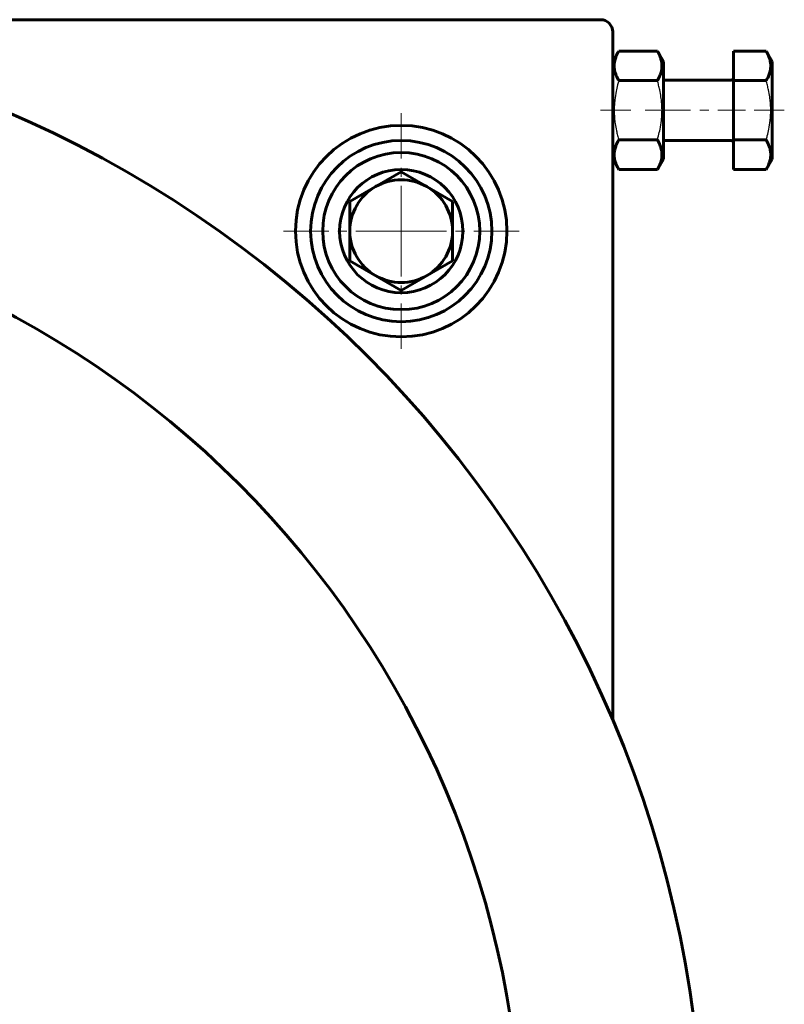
# Model space of a CAD drawing. Header units: millimetres. Extents: x -462 to 920, y -222 to 222.
# Tile 14 of 14: x 794 to 920, y 0 to 163. Entities that reach past the tile are written whole.
import ezdxf

# ---------------------------------------------------------------- set-up
doc = ezdxf.new("R2010")
doc.units = ezdxf.units.MM
for name, pattern in [('K5LT-1', [0]), ('K5LT_AXLED', [12, 7.5, -1.5, 1.5, -1.5]), ('K5LT_BASIC', [0])]:
    doc.linetypes.add(name, pattern=pattern)
doc.layers.add('Системный слой (1)', color=7, linetype='Continuous', true_color=0x6c6c6c)

# ---------------------------------------------------------------- blocks, each defined once
blk = doc.blocks.new('U70')
at = {"layer": 'Системный слой (1)', "color": 30, "linetype": 'K5LT_AXLED', "lineweight": 18, "true_color": 0xff8000}
for q in [(856.74, 147.5), (837.24, 128), (876.24, 128), (856.74, 108.5)]:
    blk.add_line((856.74, 128), q, dxfattribs=at)

msp = doc.modelspace()

# ---------------------------------------------------------------- linework, layer by layer
at = {"layer": 'Системный слой (1)', "color": 150, "linetype": 'K5LT_BASIC', "lineweight": 60, "true_color": 0x0080ff}
for p, q in [((889.74, 163), (716.74, 163)), ((891.74, 46.99), (891.74, 161)), ((891.74, 156.07), (892.75, 157.81)), ((892.75, 157.81), (899.14, 157.81)), ((899.14, 157.81), (900.14, 156.07)), ((911.74, 157.81), (911.74, 152.91)), ((911.74, 157.81), (917.14, 157.81)), ((917.14, 157.81), (918.14, 156.07)), ((900.14, 139.93), (900.14, 156.07)), ((918.14, 139.93), (918.14, 156.07)), ((892.75, 152.91), (899.14, 152.91)), ((911.34, 153), (900.14, 153)), ((911.74, 152.91), (917.14, 152.91)), ((911.74, 152.91), (911.74, 143.09)), ((892.75, 143.09), (899.14, 143.09)), ((911.34, 143), (900.14, 143)), ((911.74, 143.09), (917.14, 143.09)), ((911.74, 143.09), (911.74, 138.19)), ((891.74, 139.93), (892.75, 138.19)), ((899.14, 138.19), (900.14, 139.93)), ((917.14, 138.19), (918.14, 139.93)), ((856.74, 137.81), (848.24, 132.91)), ((865.24, 132.91), (856.74, 137.81)), ((892.75, 138.19), (899.14, 138.19)), ((911.74, 138.19), (917.14, 138.19)), ((848.24, 132.91), (848.24, 123.09)), ((865.24, 123.09), (865.24, 132.91)), ((848.24, 123.09), (856.74, 118.19)), ((856.74, 118.19), (865.24, 123.09))]:
    msp.add_line(p, q, dxfattribs=at)
at = {"layer": 'Системный слой (1)', "color": 30, "linetype": 'K5LT_AXLED', "lineweight": 18, "true_color": 0xff8000}
for p, q in [((889.74, 148), (894.75, 148)), ((897.14, 148), (913.74, 148)), ((915.14, 148), (920.14, 148))]:
    msp.add_line(p, q, dxfattribs=at)
at = {"layer": 'Системный слой (1)', "color": 150, "linetype": 'K5LT_BASIC', "lineweight": 60, "true_color": 0x0080ff}
for centre, radius in [((716.74, -27), 190), ((856.74, 128), 17.5), ((856.74, 128), 15), ((856.74, 128), 13), ((856.74, 128), 10.2), ((716.74, -27), 160)]:
    msp.add_circle(centre, radius, dxfattribs=at)
for centre, radius, start, end in [((889.74, 161), 2, 0, 90), ((911.34, 153.4), 0.4, 270, 0), ((911.34, 142.6), 0.4, 0, 90), ((856.74, 128), 8.5, 120, 180), ((856.74, 128), 8.5, 90, 120), ((856.74, 128), 8.5, 60, 90), ((856.74, 128), 8.5, 0, 60), ((856.74, 128), 8.5, 180, 240), ((856.74, 128), 8.5, 300, 0), ((856.74, 128), 8.5, 240, 300)]:
    msp.add_arc(centre, radius, start, end, dxfattribs=at)
for points in [[(892.75, 157.81), (892.56, 157.5), (892.36, 157.09), (892.17, 156.55), (892.08, 156.22), (892.02, 155.9), (891.99, 155.59), (891.98, 155.3), (892, 154.98), (892.05, 154.62), (892.16, 154.19), (892.37, 153.62), (892.59, 153.18), (892.75, 152.91)], [(899.14, 152.91), (899.32, 153.22), (899.52, 153.63), (899.71, 154.18), (899.8, 154.5), (899.86, 154.83), (899.89, 155.13), (899.9, 155.42), (899.88, 155.75), (899.83, 156.1), (899.72, 156.53), (899.52, 157.1), (899.29, 157.54), (899.14, 157.81)], [(917.14, 152.91), (917.32, 153.22), (917.52, 153.63), (917.71, 154.18), (917.8, 154.5), (917.86, 154.83), (917.89, 155.13), (917.9, 155.42), (917.88, 155.75), (917.83, 156.1), (917.72, 156.53), (917.52, 157.1), (917.29, 157.54), (917.14, 157.81)], [(892.75, 143.09), (892.56, 142.78), (892.36, 142.37), (892.17, 141.82), (892.08, 141.5), (892.02, 141.17), (891.99, 140.87), (891.98, 140.58), (892, 140.25), (892.05, 139.9), (892.16, 139.47), (892.37, 138.9), (892.59, 138.46), (892.75, 138.19)], [(899.14, 138.19), (899.32, 138.5), (899.52, 138.91), (899.71, 139.45), (899.8, 139.78), (899.86, 140.1), (899.89, 140.41), (899.9, 140.7), (899.88, 141.02), (899.83, 141.38), (899.72, 141.81), (899.52, 142.38), (899.29, 142.82), (899.14, 143.09)], [(917.14, 138.19), (917.32, 138.5), (917.52, 138.91), (917.71, 139.45), (917.8, 139.78), (917.86, 140.1), (917.89, 140.41), (917.9, 140.7), (917.88, 141.02), (917.83, 141.38), (917.72, 141.81), (917.52, 142.38), (917.29, 142.82), (917.14, 143.09)]]:
    msp.add_open_spline(points, degree=3, knots=[0, 0, 0, 0, 2.750356, 3.588044, 4.637308, 5.492849, 6.359079, 7.188001, 7.964308, 9.085494, 10.187714, 11.611112, 14, 14, 14, 14], dxfattribs=at)
at = {"layer": 'Системный слой (1)', "color": 7, "linetype": 'K5LT-1'}
for points in [[(892.75, 152.91), (892.68, 152.68), (892.52, 152.09), (892.27, 151.03), (892.1, 149.96), (892.03, 149.14), (892, 148.68), (891.99, 148.38), (891.99, 148.13), (891.99, 147.86), (891.99, 147.53), (892.01, 147.12), (892.05, 146.54), (892.15, 145.7), (892.32, 144.75), (892.54, 143.85), (892.67, 143.34), (892.75, 143.09)], [(899.14, 143.09), (899.2, 143.32), (899.36, 143.91), (899.61, 144.97), (899.78, 146.04), (899.85, 146.86), (899.88, 147.32), (899.89, 147.62), (899.9, 147.87), (899.9, 148.14), (899.89, 148.47), (899.87, 148.88), (899.83, 149.46), (899.73, 150.3), (899.56, 151.25), (899.35, 152.15), (899.21, 152.66), (899.14, 152.91)], [(917.14, 143.09), (917.2, 143.32), (917.36, 143.91), (917.61, 144.97), (917.78, 146.04), (917.85, 146.86), (917.88, 147.32), (917.89, 147.62), (917.9, 147.87), (917.9, 148.14), (917.89, 148.47), (917.87, 148.88), (917.83, 149.46), (917.73, 150.3), (917.56, 151.25), (917.35, 152.15), (917.21, 152.66), (917.14, 152.91)]]:
    msp.add_open_spline(points, degree=3, knots=[0, 0, 0, 0, 3.152296, 8.024027, 14.430358, 17.4743, 18.996271, 20.518242, 21.409855, 22.301468, 24.084694, 25.867919, 27.651145, 31.792504, 37.072525, 40.536262, 44, 44, 44, 44], dxfattribs=at)

# ---------------------------------------------------------------- block references
at = {"layer": 'Системный слой (1)'}
msp.add_blockref('U70', (0, 0), dxfattribs=at)

doc.saveas('drawing.dxf')
